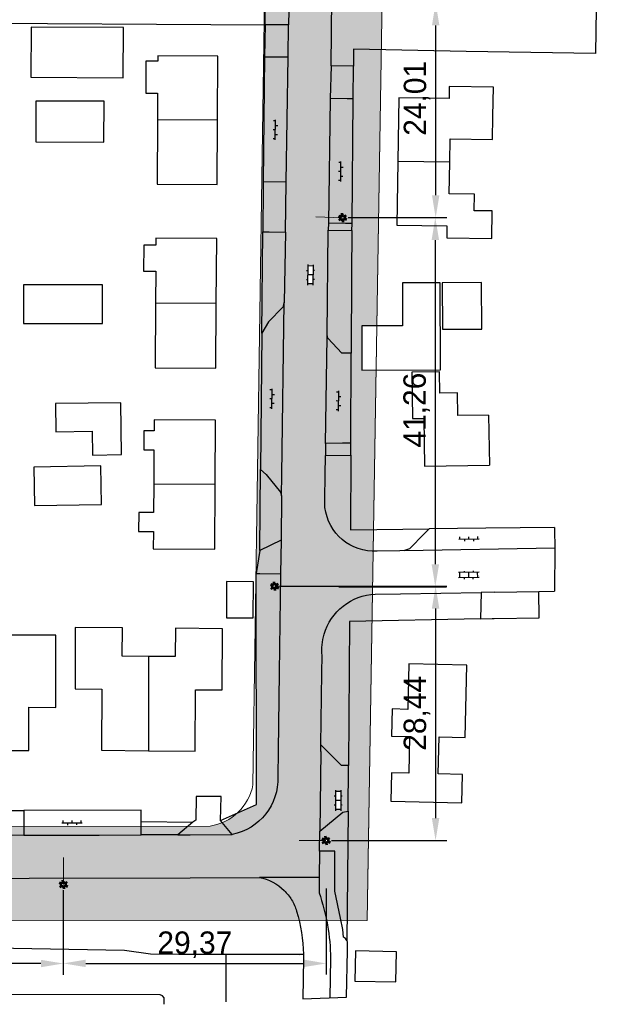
# Model space of a CAD drawing. Extents: x 238870 to 239559, y 526978 to 527533.
# Tile 3 of 6: x 239097 to 239162, y 527195 to 527305. Entities that reach past the tile are written whole.
import ezdxf

# ---------------------------------------------------------------- set-up
doc = ezdxf.new("R2010")
doc.units = 0
doc.header["$PDMODE"] = 32
doc.header["$PDSIZE"] = 1
for name, color, linetype in [('1A', 12, 'Continuous'), ('1B', 4, 'Continuous'), ('4', 2, 'Continuous'), ('6', 9, 'Continuous'), ('7', 254, 'Continuous'), ('8', 6, 'Continuous')]:
    doc.layers.add(name, color=color, linetype=linetype)
doc.layers.add('Level 4', color=7, linetype='Continuous', lineweight=0)
doc.layers.add('Maatvoering', color=7, linetype='Continuous', lineweight=0)
doc.dimstyles.new('ISO-25', dxfattribs={"dimtxt": 2.5, "dimasz": 2.5, "dimexe": 1.25, "dimexo": 0.625, "dimtad": 1, "dimtxsty": 'Standard', "dimcen": 2.5, "dimadec": 0, "dimazin": 0, "dimtfac": 1, "dimtmove": 0, "dimatfit": 3, "dimfxl": 1, "dimarcsym": 0})

# ---------------------------------------------------------------- blocks, each defined once
blk = doc.blocks.new('OV6')
at = {"color": 0}
for p, q in [((0, 0), (2.25, 0)), ((0.125, 0), (0.125, 0.25)), ((0.625, 0), (0.625, -0.25)), ((1.125, 0), (1.125, 0.25)), ((1.625, 0), (1.625, -0.25)), ((2.125, 0), (2.125, 0.25))]:
    blk.add_line(p, q, dxfattribs=at)
blk = doc.blocks.new('OV2')
at = {"color": 0}
for p, q in [((0, 1.5), (0.15, 1.5)), ((0.15, -0.15), (0.15, 2.15)), ((0.15, 2), (0.75, 2)), ((0.75, -0.15), (0.75, 2.15)), ((0.9, 1.5), (0.75, 1.5)), ((0, 0.5), (0.15, 0.5)), ((0.15, 1), (0.75, 1)), ((0.15, 0), (0.75, 0)), ((0.9, 0.5), (0.75, 0.5))]:
    blk.add_line(p, q, dxfattribs=at)
blk = doc.blocks.new('Q21_62')
at = {"layer": 'Level 4', "color": 1, "linetype": 'Continuous', "lineweight": 53, "ltscale": 2}
for p, q in [((-0.433, 0.251), (-0.216, 0.125)), ((0, 0.251), (0, 0.501)), ((0.217, 0.125), (0.433, 0.251)), ((-0.433, -0.249), (-0.216, -0.125)), ((0, -0.249), (0, -0.499)), ((0.217, -0.125), (0.433, -0.249))]:
    blk.add_line(p, q, dxfattribs=at)
blk.add_circle((0.000167, 0.0005), 0.25, dxfattribs=at)
blk = doc.blocks.new('*D25')
at = {"layer": 'Defpoints', "color": 0, "transparency": 16777216}
for p in [(239144.32, 527307.24), (239132.62, 527283.24), (239143.02, 527283.24)]:
    blk.add_point(p, dxfattribs=at)
at = {"layer": 'Maatvoering', "color": 0, "lineweight": -2, "transparency": 16777216}
for p, q in [((239143.69, 527307.24), (239141.77, 527307.24)), ((239143.02, 527304.74), (239143.02, 527285.74)), ((239133.24, 527283.24), (239144.27, 527283.24))]:
    blk.add_line(p, q, dxfattribs=at)
at = {"layer": 'Maatvoering', "color": 0, "transparency": 16777216}
for points in [[(239142.61, 527304.74), (239143.44, 527304.74), (239143.02, 527307.24)], [(239142.61, 527285.74), (239143.44, 527285.74), (239143.02, 527283.24)]]:
    blk.add_solid(points, dxfattribs=at)
at = {"layer": 'Maatvoering', "color": 0, "transparency": 16777216, "insert": (239140.94, 527296.58), "char_height": 2.5, "attachment_point": 5, "rotation": 90}
blk.add_mtext('24,01', dxfattribs=at)
blk = doc.blocks.new('*D26')
at = {"layer": 'Defpoints', "color": 0, "transparency": 16777216}
for p in [(239132.62, 527283.24), (239131.58, 527241.98), (239142.98, 527241.98)]:
    blk.add_point(p, dxfattribs=at)
at = {"layer": 'Maatvoering', "color": 0, "lineweight": -2, "transparency": 16777216}
for p, q in [((239133.24, 527283.24), (239144.23, 527283.24)), ((239142.98, 527280.74), (239142.98, 527244.48)), ((239132.2, 527241.98), (239144.23, 527241.98))]:
    blk.add_line(p, q, dxfattribs=at)
at = {"layer": 'Maatvoering', "color": 0, "transparency": 16777216}
for points in [[(239142.57, 527280.74), (239143.4, 527280.74), (239142.98, 527283.24)], [(239142.57, 527244.48), (239143.4, 527244.48), (239142.98, 527241.98)]]:
    blk.add_solid(points, dxfattribs=at)
at = {"layer": 'Maatvoering', "color": 0, "transparency": 16777216, "insert": (239140.9, 527261.72), "char_height": 2.5, "attachment_point": 5, "rotation": 90}
blk.add_mtext('41,26', dxfattribs=at)
blk = doc.blocks.new('*D27')
at = {"layer": 'Defpoints', "color": 0, "transparency": 16777216}
for p in [(239125.02, 527242.04), (239130.76, 527213.6), (239143.01, 527213.6)]:
    blk.add_point(p, dxfattribs=at)
at = {"layer": 'Maatvoering', "color": 0, "lineweight": -2, "transparency": 16777216}
for p, q in [((239125.65, 527242.04), (239144.26, 527242.04)), ((239143.01, 527239.54), (239143.01, 527216.1)), ((239131.39, 527213.6), (239144.26, 527213.6))]:
    blk.add_line(p, q, dxfattribs=at)
at = {"layer": 'Maatvoering', "color": 0, "transparency": 16777216}
for points in [[(239142.6, 527239.54), (239143.43, 527239.54), (239143.01, 527242.04)], [(239142.6, 527216.1), (239143.43, 527216.1), (239143.01, 527213.6)]]:
    blk.add_solid(points, dxfattribs=at)
at = {"layer": 'Maatvoering', "color": 0, "transparency": 16777216, "insert": (239140.93, 527227.82), "char_height": 2.5, "attachment_point": 5, "rotation": 90}
blk.add_mtext('28,44', dxfattribs=at)
blk = doc.blocks.new('*D28')
at = {"layer": 'Defpoints', "color": 0, "transparency": 16777216}
for p in [(239101.43, 527208.69), (239130.8, 527208.85), (239130.8, 527199.86)]:
    blk.add_point(p, dxfattribs=at)
at = {"layer": 'Maatvoering', "color": 0, "lineweight": -2, "transparency": 16777216}
for p, q in [((239130.8, 527208.23), (239130.8, 527198.61)), ((239101.43, 527208.06), (239101.43, 527198.61)), ((239103.93, 527199.86), (239128.3, 527199.86))]:
    blk.add_line(p, q, dxfattribs=at)
at = {"layer": 'Maatvoering', "color": 0, "transparency": 16777216}
for points in [[(239103.93, 527200.28), (239103.93, 527199.45), (239101.43, 527199.86)], [(239128.3, 527200.28), (239128.3, 527199.45), (239130.8, 527199.86)]]:
    blk.add_solid(points, dxfattribs=at)
at = {"layer": 'Maatvoering', "color": 0, "transparency": 16777216, "insert": (239116.12, 527201.95), "char_height": 2.5, "attachment_point": 5}
blk.add_mtext('29,37', dxfattribs=at)
blk = doc.blocks.new('*D29')
at = {"layer": 'Defpoints', "color": 0, "transparency": 16777216}
for p in [(239071.63, 527208.68), (239101.43, 527208.69), (239071.63, 527199.85)]:
    blk.add_point(p, dxfattribs=at)
at = {"layer": 'Maatvoering', "color": 0, "lineweight": -2, "transparency": 16777216}
for p, q in [((239071.63, 527208.05), (239071.63, 527198.6)), ((239101.43, 527208.06), (239101.43, 527198.6)), ((239098.93, 527199.85), (239074.13, 527199.85))]:
    blk.add_line(p, q, dxfattribs=at)
at = {"layer": 'Maatvoering', "color": 0, "transparency": 16777216}
for points in [[(239074.13, 527200.26), (239074.13, 527199.43), (239071.63, 527199.85)], [(239098.93, 527200.26), (239098.93, 527199.43), (239101.43, 527199.85)]]:
    blk.add_solid(points, dxfattribs=at)
at = {"layer": 'Maatvoering', "color": 0, "transparency": 16777216, "insert": (239086.53, 527201.93), "char_height": 2.5, "attachment_point": 5}
blk.add_mtext('29,81', dxfattribs=at)

msp = doc.modelspace()

# ---------------------------------------------------------------- hatches: boundary and pattern name
at = {"layer": 'Maatvoering'}
h = msp.add_hatch(dxfattribs=at)
h.set_pattern_fill('DOTS', color=256)
h.paths.add_polyline_path([(239137.632, 527344.543), (239050.352, 527346.281, 0.3547358), (239038.654, 527332.792), (239037.973, 527204.521), (239135.363, 527204.664), (239136.361, 527266.198), (239134.79, 527266.19), (239134.766, 527271.131), (239136.441, 527271.139)])
h.paths.add_polyline_path([(239119.072, 527332.3), (239121.326, 527332.253), (239124.227, 527329.07), (239124.201, 527326.744, -0.0530197), (239124.173, 527325.442), (239122.955, 527242.8), (239123.015, 527217.627), (239120.865, 527216.675, -0.1496587), (239117.827, 527215.213), (239056.293, 527215.118, -0.3297534), (239051.923, 527219.333), (239052.607, 527328.411, -0.4049663), (239058.051, 527333.577), (239060.556, 527333.525)], flags=16)
h.paths.add_polyline_path([(239111.1, 527327.504), (239117.18, 527327.382), (239117.046, 527320.673), (239113.803, 527320.738), (239113.642, 527312.707), (239110.806, 527312.764), (239107.636, 527312.827), (239107.796, 527320.858), (239104.886, 527320.916), (239101.597, 527320.982), (239101.435, 527312.879), (239098.645, 527312.935), (239095.695, 527312.993), (239095.857, 527321.096), (239092.729, 527321.159), (239092.649, 527317.151), (239089.566, 527317.212), (239086.426, 527317.275), (239086.508, 527321.33), (239083.232, 527321.396), (239083.071, 527313.297), (239080.341, 527313.351), (239077.088, 527313.416), (239077.25, 527321.515), (239074.437, 527321.571), (239071.377, 527321.633), (239071.214, 527313.52), (239068.351, 527313.577), (239068.29, 527310.556), (239062.015, 527310.681), (239062.076, 527313.703), (239065.259, 527313.639), (239065.421, 527321.752), (239062.304, 527321.814), (239062.438, 527328.502), (239068.504, 527328.38), (239074.571, 527328.259), (239080.637, 527328.138), (239086.703, 527328.016), (239086.681, 527326.912), (239089.76, 527326.85), (239092.839, 527326.788), (239092.861, 527327.868), (239098.941, 527327.747), (239105.021, 527327.625)], flags=0)
h.paths.add_polyline_path([(239127.591, 527336.052), (239128.027, 527336.464), (239128.37, 527336.1), (239128.807, 527336.512), (239130.179, 527335.057), (239129.743, 527334.645), (239130.086, 527334.281), (239129.649, 527333.87)], flags=16)
h.paths.add_polyline_path([(239128.877, 527341.076, -1), (239129.377, 527341.076, -1)], flags=16)
h.paths.add_polyline_path([(239088.393, 527339.167), (239088.381, 527338.567), (239086.381, 527338.609), (239086.394, 527339.208)], flags=16)
h.paths.add_polyline_path([(239085.335, 527334.735, -1), (239084.835, 527334.735, -1)], flags=16)
h.paths.add_polyline_path([(239111.378, 527311.962), (239117.634, 527311.916), (239117.595, 527306.603), (239111.339, 527306.649)], flags=0)
h.paths.add_polyline_path([(239098.364, 527309.781), (239097.095, 527307.006), (239094.792, 527308.059), (239096.061, 527310.834)], flags=0)
h.paths.add_polyline_path([(239125.308, 527307.145), (239125.286, 527307.155, -0.8039597), (239124.809, 527307.26, -0.7324462), (239125.263, 527307.404), (239125.311, 527307.438)], flags=16)
h.paths.add_polyline_path([(239108.157, 527304.492), (239108.123, 527298.887), (239097.801, 527298.949), (239097.835, 527304.554)], flags=0)
h.paths.add_polyline_path([(239111.995, 527301.335), (239118.698, 527301.287), (239118.648, 527294.12), (239118.597, 527286.954), (239111.895, 527287.001), (239111.945, 527294.168), (239111.966, 527297.158), (239110.639, 527297.168), (239110.664, 527300.727), (239111.991, 527300.718)], flags=0)
h.paths.add_polyline_path([(239105.993, 527296.247), (239105.973, 527291.693), (239098.346, 527291.726), (239098.366, 527296.28)], flags=0)
h.paths.add_polyline_path([(239089.528, 527298.981), (239089.525, 527294.885), (239087.854, 527294.886), (239087.857, 527298.982)], flags=0)
h.paths.add_polyline_path([(239096.075, 527292.107), (239096.146, 527286.898), (239090.068, 527286.815), (239089.997, 527292.024)], flags=0)
h.paths.add_polyline_path([(239086.022, 527295.022), (239086.073, 527291.088), (239082.783, 527291.045), (239082.732, 527294.979)], flags=0)
h.paths.add_polyline_path([(239058.578, 527335.567, -1), (239059.078, 527335.567, -1)], flags=16)
h.paths.add_polyline_path([(239070.838, 527304.717), (239070.812, 527300.94), (239069.5, 527300.949), (239069.482, 527298.294), (239074.484, 527298.26), (239074.466, 527295.605), (239074.444, 527292.448), (239066.495, 527292.502), (239066.476, 527289.587), (239066.454, 527286.358), (239074.339, 527286.304), (239074.32, 527283.461), (239074.299, 527280.45), (239069.43, 527280.483), (239069.45, 527283.345), (239066.433, 527283.366), (239066.393, 527277.443), (239059.493, 527277.49), (239059.535, 527283.562), (239059.576, 527289.635), (239059.618, 527295.707), (239059.659, 527301.779), (239062.438, 527301.76), (239062.459, 527304.774)], flags=0)
h.paths.add_polyline_path([(239086.285, 527287.018), (239086.283, 527283.326), (239075.018, 527283.332), (239075.019, 527285.278), (239083.644, 527285.273), (239083.645, 527287.019), (239086.197, 527287.018)], flags=0)
h.paths.add_polyline_path([(239111.778, 527280.947), (239118.564, 527280.906), (239118.52, 527273.666), (239118.477, 527266.426), (239111.692, 527266.466), (239111.735, 527273.707), (239111.756, 527277.258), (239110.405, 527277.266), (239110.422, 527280.152), (239111.773, 527280.144)], flags=0)
h.paths.add_polyline_path([(239132.867, 527283.237, -1), (239132.367, 527283.237, -1)], flags=16)
h.paths.add_polyline_path([(239053.47, 527310.247), (239052.87, 527310.255), (239052.895, 527312.255), (239053.495, 527312.247)], flags=0)
h.paths.add_polyline_path([(239105.816, 527275.741), (239105.822, 527271.399), (239096.978, 527271.387), (239096.972, 527275.729)], flags=0)
h.paths.add_polyline_path([(239128.748, 527277.838), (239129.348, 527277.829), (239129.319, 527275.829), (239128.719, 527275.838)], flags=16)
h.paths.add_polyline_path([(239044.125, 527326.826, -1), (239044.625, 527326.826, -1)], flags=16)
h.paths.add_polyline_path([(239054.666, 527303.954), (239054.663, 527303.354), (239052.663, 527303.366), (239052.666, 527303.966)], flags=0)
h.paths.add_polyline_path([(239086.166, 527269.012), (239086.121, 527265.29), (239082.076, 527265.339), (239082.121, 527269.061)], flags=0)
h.paths.add_polyline_path([(239044.645, 527298.341, -1), (239045.145, 527298.341, -1)], flags=16)
h.paths.add_polyline_path([(239107.849, 527262.542), (239107.92, 527256.742), (239104.674, 527256.702), (239104.642, 527259.357), (239100.58, 527259.307), (239100.541, 527262.452)], flags=0)
h.paths.add_polyline_path([(239111.568, 527260.625), (239118.437, 527260.584), (239118.394, 527253.386), (239118.351, 527246.187), (239111.482, 527246.228), (239111.493, 527248.148), (239109.836, 527248.158), (239109.848, 527250.287), (239111.506, 527250.278), (239111.525, 527253.427), (239111.548, 527257.262), (239110.417, 527257.269), (239110.429, 527259.398), (239111.561, 527259.392)], flags=0)
h.paths.add_polyline_path([(239076.329, 527267.668), (239076.308, 527264.83), (239074.232, 527264.846), (239074.231, 527264.594), (239074.208, 527261.536), (239066.284, 527261.595), (239066.263, 527258.81), (239066.238, 527255.392), (239073.996, 527255.335), (239073.975, 527252.475), (239073.953, 527249.538), (239069.237, 527249.573), (239069.214, 527246.423), (239068.914, 527246.425), (239068.914, 527243.587), (239060.454, 527243.631), (239060.454, 527246.488), (239059.454, 527246.495), (239059.5, 527252.716), (239059.546, 527258.905), (239059.589, 527264.791), (239059.634, 527270.831), (239066.352, 527270.781), (239066.33, 527267.742)], flags=0)
h.paths.add_polyline_path([(239086.146, 527263.781), (239086.123, 527259.467), (239083.374, 527259.482), (239082.005, 527260.969), (239082.02, 527263.803)], flags=0)
h.paths.add_polyline_path([(239091.141, 527257.584), (239091.118, 527254.726), (239088.152, 527254.75), (239088.175, 527257.608)], flags=0)
h.paths.add_polyline_path([(239105.62, 527255.475), (239105.688, 527251.16), (239098.219, 527251.042), (239098.151, 527255.357)], flags=0)
h.paths.add_polyline_path([(239084.95, 527252.289), (239084.973, 527245.425), (239081.78, 527245.414), (239081.765, 527249.775), (239074.45, 527249.751), (239074.441, 527252.254)], flags=0)
h.paths.add_polyline_path([(239043.802, 527272.333), (239043.202, 527272.343), (239043.235, 527274.343), (239043.835, 527274.333)], flags=16)
h.paths.add_polyline_path([(239042.56, 527268.41, -1), (239043.06, 527268.41, -1)], flags=16)
h.paths.add_polyline_path([(239119.661, 527242.553), (239122.655, 527242.537), (239122.633, 527238.492), (239119.639, 527238.508)], flags=0)
h.paths.add_polyline_path([(239125.272, 527242.036, -1), (239124.772, 527242.036, -1)], flags=16)
h.paths.add_polyline_path([(239108.033, 527237.373), (239108.013, 527234.21), (239110.961, 527234.189), (239113.922, 527234.168), (239113.948, 527237.329), (239119.226, 527237.285), (239119.18, 527230.445), (239116.199, 527230.46), (239116.173, 527223.599), (239110.934, 527223.642), (239105.68, 527223.686), (239105.728, 527230.534), (239102.735, 527230.546), (239102.766, 527237.405)], flags=0)
h.paths.add_polyline_path([(239085.399, 527239.47), (239085.376, 527236.483), (239088.581, 527236.489), (239088.588, 527233.739), (239091.603, 527233.745), (239094.632, 527233.751), (239094.63, 527236.541), (239100.61, 527236.547), (239100.611, 527228.489), (239097.581, 527228.497), (239097.564, 527223.675), (239091.638, 527223.672), (239085.704, 527223.668), (239085.7, 527225.498), (239082.703, 527225.498), (239082.684, 527236.478), (239081.787, 527236.476), (239081.782, 527239.498), (239082.044, 527239.496)], flags=0)
h.paths.add_polyline_path([(239078.68, 527237.534), (239078.638, 527230.296), (239075.11, 527230.316), (239075.071, 527223.601), (239068.276, 527223.64), (239061.208, 527223.681), (239061.247, 527230.362), (239058.321, 527230.379), (239058.364, 527237.704), (239063.233, 527237.676), (239063.203, 527232.621), (239068.362, 527232.591), (239073.778, 527232.56), (239073.807, 527237.563)], flags=0)
h.paths.add_polyline_path([(239060.391, 527241.714), (239060.429, 527238.562), (239054.364, 527238.49), (239054.323, 527241.642)], flags=0)
h.paths.add_polyline_path([(239044.246, 527238.966, -1), (239044.746, 527238.966, -1)], flags=16)
h.paths.add_polyline_path([(239131.845, 527219.079), (239132.445, 527219.072), (239132.419, 527217.072), (239131.819, 527217.079)], flags=16)
h.paths.add_polyline_path([(239043.598, 527232.818), (239042.998, 527232.823), (239043.014, 527234.823), (239043.614, 527234.818)], flags=16)
h.paths.add_polyline_path([(239086.214, 527216.242), (239086.156, 527215.645), (239084.165, 527215.839), (239084.223, 527216.436)], flags=0)
h.paths.add_polyline_path([(239131.015, 527213.598, -1), (239130.515, 527213.598, -1)], flags=16)
h.paths.add_polyline_path([(239101.685, 527208.686, -1), (239101.185, 527208.686, -1)], flags=16)
h.paths.add_polyline_path([(239088.579, 527211.636), (239088.58, 527211.036), (239086.58, 527211.032), (239086.579, 527211.632)], flags=16)
h.paths.add_polyline_path([(239071.878, 527208.678, -1), (239071.378, 527208.678, -1)], flags=16)
h.paths.add_polyline_path([(239058.055, 527216.155), (239058.056, 527215.555), (239056.056, 527215.552), (239056.055, 527216.152)], flags=0)
h.paths.add_polyline_path([(239043.477, 527217.406), (239042.877, 527217.411), (239042.894, 527219.411), (239043.494, 527219.406)], flags=16)
h.paths.add_polyline_path([(239043.645, 527214.482), (239043.323, 527213.976), (239041.635, 527215.049), (239041.957, 527215.556)], flags=16)
h.paths.add_polyline_path([(239045.015, 527208.531, -1), (239044.515, 527208.531, -1)], flags=16)
h.paths.add_polyline_path([(239066.088, 527330.247), (239077.754, 527330.247), (239077.754, 527334.414), (239066.088, 527334.414)], flags=24)
h.paths.add_polyline_path([(239055.19, 527272.467), (239064.357, 527272.467), (239064.357, 527276.634), (239055.19, 527276.634)], flags=8)

# ---------------------------------------------------------------- linework, layer by layer
at = {"layer": '1A'}
for points in [[(239118.648, 527294.12), (239118.698, 527301.287), (239111.995, 527301.335), (239111.991, 527300.718), (239110.664, 527300.727), (239110.639, 527297.168), (239111.966, 527297.158), (239111.945, 527294.168)], [(239144.586, 527289.44), (239144.626, 527292.055), (239149.379, 527291.983), (239149.419, 527294.603), (239149.468, 527297.837), (239144.546, 527297.912), (239144.525, 527296.557), (239138.907, 527296.643), (239138.799, 527289.529)], [(239111.945, 527294.168), (239111.895, 527287.001), (239118.597, 527286.954), (239118.648, 527294.12)], [(239138.799, 527289.529), (239138.69, 527282.414), (239144.273, 527282.329), (239144.252, 527280.971), (239149.3, 527280.894), (239149.347, 527283.983), (239147.334, 527284.014), (239147.362, 527285.865), (239144.532, 527285.909), (239144.586, 527289.44)], [(239118.52, 527273.666), (239118.564, 527280.906), (239111.778, 527280.947), (239111.773, 527280.144), (239110.422, 527280.152), (239110.405, 527277.266), (239111.756, 527277.258), (239111.735, 527273.707)], [(239111.735, 527273.707), (239111.692, 527266.466), (239118.477, 527266.426), (239118.52, 527273.666)], [(239148.92, 527261.165), (239145.496, 527261.113), (239145.457, 527263.647), (239143.498, 527263.617), (239143.462, 527266.014), (239140.358, 527265.966), (239140.436, 527260.767), (239141.708, 527260.786), (239141.789, 527255.464), (239149.025, 527255.574)], [(239118.394, 527253.386), (239118.437, 527260.584), (239111.568, 527260.625), (239111.561, 527259.392), (239110.429, 527259.398), (239110.417, 527257.269), (239111.548, 527257.262), (239111.525, 527253.427)], [(239111.525, 527253.427), (239111.506, 527250.278), (239109.848, 527250.287), (239109.836, 527248.158), (239111.493, 527248.148), (239111.482, 527246.228), (239118.351, 527246.187), (239118.394, 527253.386)], [(239110.961, 527234.189), (239108.013, 527234.21), (239108.033, 527237.373), (239102.766, 527237.405), (239102.735, 527230.546), (239105.728, 527230.534), (239105.68, 527223.686), (239110.934, 527223.642)], [(239110.934, 527223.642), (239116.173, 527223.599), (239116.199, 527230.46), (239119.18, 527230.445), (239119.226, 527237.285), (239113.948, 527237.329), (239113.922, 527234.168), (239110.961, 527234.189)], [(239091.638, 527223.672), (239097.564, 527223.675), (239097.581, 527228.497), (239100.611, 527228.489), (239100.61, 527236.547), (239094.63, 527236.541), (239094.632, 527233.751), (239091.603, 527233.745)], [(239143.407, 527225.189), (239146.315, 527225.123), (239146.497, 527233.223), (239140.029, 527233.369), (239139.914, 527228.267), (239138.147, 527228.307), (239138.079, 527225.282), (239140.107, 527225.236), (239140.014, 527221.112), (239138.1, 527221.155), (239138.029, 527218.007), (239145.956, 527217.828), (239146.027, 527220.977), (239143.313, 527221.038), (239143.407, 527225.189)]]:
    msp.add_lwpolyline(points, dxfattribs=at)
at = {"layer": '1B'}
for points in [[(239108.123, 527298.887), (239108.157, 527304.492), (239097.835, 527304.554), (239097.801, 527298.949), (239108.123, 527298.887)], [(239105.973, 527291.693), (239105.993, 527296.247), (239098.366, 527296.28), (239098.346, 527291.726), (239105.973, 527291.693)], [(239096.978, 527271.387), (239105.822, 527271.399), (239105.816, 527275.741), (239096.972, 527275.729), (239096.978, 527271.387)], [(239134.79, 527266.19), (239143.558, 527266.234), (239143.51, 527275.968), (239139.302, 527275.947), (239139.326, 527271.154), (239134.766, 527271.131), (239134.79, 527266.19)], [(239143.788, 527270.765), (239148.18, 527270.787), (239148.154, 527275.991), (239143.762, 527275.969), (239143.788, 527270.765)], [(239104.674, 527256.702), (239107.92, 527256.742), (239107.849, 527262.542), (239100.541, 527262.452), (239100.58, 527259.307), (239104.642, 527259.357), (239104.674, 527256.702)], [(239098.219, 527251.042), (239105.688, 527251.16), (239105.62, 527255.475), (239098.151, 527255.357), (239098.219, 527251.042)], [(239122.633, 527238.492), (239122.655, 527242.537), (239119.661, 527242.553), (239119.639, 527238.508), (239122.633, 527238.492)], [(239138.644, 527201.17), (239134.058, 527201.265), (239133.987, 527197.889), (239138.574, 527197.793), (239138.644, 527201.17)]]:
    msp.add_lwpolyline(points, dxfattribs=at)
at = {"layer": '4'}
for points in [[(239161.857, 527331.465), (239161.331, 527331.476), (239160.873, 527301.598), (239146.428, 527301.819), (239133.855, 527302.076), (239133.838, 527300.17)], [(239118.648, 527294.12), (239111.945, 527294.168)], [(239144.586, 527289.44), (239138.799, 527289.529)], [(239123.611, 527270.338), (239123.713, 527281.653)], [(239133.67, 527281.797), (239133.626, 527276.913), (239133.589, 527268.087)], [(239111.735, 527273.707), (239118.52, 527273.666)], [(239148.92, 527261.165), (239149.025, 527255.574)], [(239133.542, 527256.684), (239133.507, 527248.328), (239142.287, 527248.44)], [(239123.392, 527246.008), (239123.474, 527255.074)], [(239118.394, 527253.386), (239111.525, 527253.427)], [(239123.015, 527217.627), (239122.953, 527243.443)], [(239148.03, 527238.394), (239133.38, 527238.104), (239133.276, 527221.997)], [(239110.961, 527234.189), (239110.934, 527223.642)], [(239087.149, 527216.941), (239097.026, 527216.952)], [(239118.982, 527215.841), (239123.015, 527217.627)], [(239133.234, 527216.872), (239133.107, 527202.404)], [(239110.137, 527215.712), (239115.915, 527215.643)], [(239080.082, 527201.767), (239084.412, 527201.711), (239093.727, 527201.598), (239108.255, 527201.333), (239111.186, 527200.948), (239114.347, 527200.878)], [(239114.347, 527200.878), (239127.846, 527200.868)]]:
    msp.add_lwpolyline(points, dxfattribs=at)
at = {"layer": '7'}
for points in [[(239114.347, 527200.878), (239119.567, 527200.878)], [(239119.567, 527200.878), (239128.266, 527200.877)], [(239119.567, 527200.878), (239119.567, 527195.558)], [(239112.695, 527195.288), (239112.694, 527195.643), (239112.681, 527196.016), (239112.515, 527196.252), (239112.247, 527196.347), (239095.436, 527196.377), (239079.813, 527196.377)]]:
    msp.add_lwpolyline(points, dxfattribs=at)
at = {"layer": '8'}
for p, q in [((239156.325, 527246.319), (239156.286, 527241.469)), ((239149.616, 527241.364), (239154.555, 527241.442)), ((239154.555, 527241.442), (239156.286, 527241.469)), ((239149.562, 527238.424), (239154.6, 527238.501)), ((239128.184, 527195.897), (239133.074, 527196.089))]:
    msp.add_line(p, q, dxfattribs=at)
for points in [[(239131.35, 527300.208), (239131.593, 527326.692)], [(239126.639, 527308.042), (239126.599, 527304.791)], [(239123.959, 527304.806), (239123.976, 527306.347)], [(239086.175, 527283.326), (239086.169, 527282.275), (239087.369, 527282.268), (239087.501, 527305.017), (239123.959, 527304.806)], [(239123.959, 527304.806), (239123.919, 527301.222)], [(239126.599, 527304.791), (239123.959, 527304.806)], [(239126.556, 527301.213), (239126.599, 527304.791)], [(239123.919, 527301.222), (239123.765, 527287.234)], [(239123.919, 527301.222), (239124.544, 527301.215), (239126.556, 527301.213)], [(239126.335, 527287.202), (239126.556, 527301.213)], [(239131.35, 527300.208), (239131.244, 527296.549)], [(239133.838, 527300.17), (239131.35, 527300.208)], [(239133.804, 527296.506), (239133.838, 527300.17)], [(239131.244, 527296.549), (239131.047, 527282.617)], [(239133.804, 527296.506), (239133.132, 527296.512), (239131.244, 527296.549)], [(239133.678, 527282.574), (239133.804, 527296.506)], [(239123.765, 527287.234), (239123.758, 527286.631), (239123.713, 527281.653)], [(239126.335, 527287.202), (239123.765, 527287.234)], [(239126.247, 527281.617), (239126.335, 527287.202)], [(239130.892, 527270.149), (239131.024, 527281.829)], [(239131.047, 527282.617), (239131.024, 527281.829)], [(239131.024, 527281.829), (239133.67, 527281.797)], [(239133.678, 527282.574), (239132.956, 527282.581), (239131.047, 527282.617)], [(239133.67, 527281.797), (239133.678, 527282.574)], [(239123.713, 527281.653), (239124.43, 527281.647), (239126.247, 527281.617)], [(239126.247, 527281.617), (239126.109, 527273.75)], [(239126.109, 527273.75), (239126.04, 527273.54), (239125.932, 527273.213), (239124.352, 527271.588), (239123.611, 527270.338)], [(239125.846, 527254.535), (239126.109, 527273.75)], [(239123.611, 527270.338), (239123.474, 527255.074)], [(239130.721, 527257.989), (239130.889, 527269.877), (239130.892, 527270.149)], [(239133.589, 527268.087), (239132.538, 527268.091), (239130.988, 527269.751), (239130.892, 527270.149)], [(239133.547, 527258.02), (239133.589, 527268.087)], [(239130.721, 527257.989), (239130.702, 527256.658)], [(239133.547, 527258.02), (239132.61, 527258.024), (239130.721, 527257.989)], [(239133.542, 527256.684), (239133.547, 527258.02)], [(239130.671, 527254.466), (239130.702, 527256.658)], [(239130.702, 527256.658), (239133.542, 527256.684)], [(239123.474, 527255.074), (239124.104, 527254.513), (239125.696, 527252.565), (239125.813, 527252.119)], [(239125.813, 527252.119), (239125.846, 527254.535)], [(239130.632, 527251.768), (239130.671, 527254.466)], [(239125.813, 527252.119), (239125.746, 527247.187)], [(239142.287, 527248.44), (239141.757, 527247.932), (239140.114, 527246.217), (239139.543, 527246.008)], [(239156.281, 527248.59), (239148.619, 527248.521), (239142.287, 527248.44)], [(239156.281, 527248.59), (239156.283, 527248.335), (239156.325, 527246.319)], [(239125.746, 527247.187), (239123.392, 527246.008)], [(239125.746, 527247.187), (239125.695, 527243.411)], [(239123.392, 527246.008), (239122.953, 527243.443)], [(239139.006, 527245.997), (239136.477, 527245.943)], [(239139.543, 527246.008), (239139.006, 527245.997)], [(239139.543, 527246.008), (239156.325, 527246.319)], [(239122.953, 527243.443), (239123.369, 527243.442), (239125.695, 527243.411)], [(239125.695, 527243.411), (239125.546, 527232.386)], [(239136.275, 527241.153), (239139.107, 527241.198)], [(239139.107, 527241.198), (239148.101, 527241.34)], [(239148.101, 527241.34), (239148.03, 527238.394)], [(239149.616, 527241.364), (239148.101, 527241.34)], [(239154.6, 527238.501), (239154.555, 527241.442)], [(239148.03, 527238.394), (239149.326, 527238.42), (239149.562, 527238.424)], [(239130.306, 527232.33), (239130.331, 527234.285)], [(239125.546, 527232.386), (239125.428, 527223.628)], [(239130.204, 527224.294), (239130.306, 527232.33)], [(239125.428, 527223.628), (239125.389, 527220.724)], [(239130.195, 527223.569), (239130.081, 527214.633)], [(239130.195, 527223.569), (239130.204, 527224.294)], [(239132.513, 527221.983), (239130.204, 527224.294)], [(239133.276, 527221.997), (239132.513, 527221.983)], [(239133.234, 527216.872), (239133.276, 527221.997)], [(239118.982, 527215.841), (239119.077, 527218.513), (239116.263, 527218.524), (239116.216, 527215.892), (239115.915, 527215.643)], [(239110.137, 527215.712), (239110.133, 527216.979), (239097.026, 527216.952)], [(239097.026, 527216.952), (239097.032, 527214.187)], [(239120.301, 527214.286), (239118.982, 527215.841)], [(239130.081, 527214.633), (239132.647, 527216.766), (239133.234, 527216.872)], [(239110.142, 527214.228), (239110.137, 527215.712)], [(239115.915, 527215.643), (239114.224, 527214.241)], [(239097.032, 527214.187), (239093.679, 527214.176), (239087.153, 527214.166)], [(239097.032, 527214.187), (239102.829, 527214.205), (239105.441, 527214.213), (239110.142, 527214.228)], [(239114.224, 527214.241), (239110.142, 527214.228)], [(239114.224, 527214.241), (239115.587, 527214.246), (239120.157, 527214.26), (239120.301, 527214.286)], [(239130.053, 527212.426), (239130.081, 527214.633)], [(239130.053, 527212.426), (239130.015, 527209.478)], [(239132.718, 527202.793), (239132.637, 527203.659), (239132.399, 527204.901), (239131.756, 527207.921), (239131.747, 527212.394), (239130.053, 527212.426)], [(239061.584, 527209.327), (239115.615, 527209.446)], [(239115.615, 527209.446), (239123.332, 527209.463)], [(239130.015, 527209.478), (239123.332, 527209.463)], [(239130.015, 527209.478), (239129.992, 527207.768)], [(239133.074, 527196.089), (239133.179, 527201.301), (239133.19, 527202.166)], [(239128.266, 527200.877), (239128.273, 527200.414), (239128.184, 527195.897)], [(239131.273, 527200.418), (239131.186, 527196.015)]]:
    msp.add_lwpolyline(points, dxfattribs=at)
for points in [[(239130.66, 527250.85, -0.0414223), (239130.632, 527251.768)], [(239136.477, 527245.943, -0.3972439), (239130.66, 527250.85)], [(239130.557, 527236.658, -0.3194977), (239136.275, 527241.153)], [(239130.331, 527234.285, -0.0960525), (239130.557, 527236.658)], [(239125.389, 527220.724, -0.3694184), (239120.301, 527214.286)], [(239123.332, 527209.463, -0.1521605), (239126.108, 527208.009)], [(239126.108, 527208.009, -0.0619233), (239126.935, 527206.962)], [(239129.992, 527207.768, -0.0842204), (239131.273, 527200.418)], [(239126.935, 527206.962, -0.064751), (239127.484, 527205.708)], [(239127.484, 527205.708, -0.0670849), (239128.266, 527200.877)], [(239133.107, 527202.404, 0.1568123), (239132.718, 527202.793)], [(239133.19, 527202.166, 0.0715219), (239133.107, 527202.404)]]:
    msp.add_lwpolyline(points, format="xyb", dxfattribs=at)
at = {"layer": 'Level 4'}
for p, q in [((239135.363, 527204.664), (239137.632, 527344.543)), ((239135.401, 527207.013), (239137.632, 527344.543)), ((239124.194, 527326.825), (239122.616, 527219.832)), ((239136.617, 527283.167), (239136.617, 527283.167)), ((239037.973, 527204.521), (239135.363, 527204.664))]:
    msp.add_line(p, q, dxfattribs=at)
at = {"layer": 'Level 4', "color": 1}
for p, q in [((239132.617, 527283.237), (239129.618, 527283.318)), ((239129.618, 527283.318), (239129.618, 527283.318)), ((239125.022, 527242.036), (239128.022, 527242.028)), ((239130.766, 527213.596), (239127.766, 527213.615)), ((239101.435, 527208.686), (239101.464, 527211.686))]:
    msp.add_line(p, q, dxfattribs=at)
at = {"layer": 'Level 4'}
msp.add_lwpolyline([(239117.827, 527215.213), (239056.293, 527215.118)], dxfattribs=at)
msp.add_arc((239116.959, 527220.905), 5.758, 278.67015, 349.25939, dxfattribs=at)

# ---------------------------------------------------------------- block references
at = {"layer": '6'}
for name, p, rotation in [('OV6', (239125.108, 527291.928), 89.09633021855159), ('OV6', (239132.411, 527287.265), 89.18988541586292), ('OV2', (239129.498, 527277.827), 179.1690620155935), ('OV6', (239124.735, 527261.859), 89.21582882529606), ('OV6', (239132.156, 527261.614), 89.1903557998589), ('OV6', (239145.613, 527247.295), 1.061670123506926), ('OV2', (239147.727, 527242.847), 91.06189163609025), ('OV2', (239132.595, 527219.07), 179.2690952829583), ('OV6', (239101.282, 527215.582), 0.118027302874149)]:
    msp.add_blockref(name, p, dxfattribs=dict(at, rotation=rotation))
at = {"layer": 'Level 4', "color": 1, "linetype": 'Continuous', "lineweight": 53, "ltscale": 2, "rotation": 5.25362}
for p in [(239132.617, 527283.236), (239125.022, 527242.035), (239130.765, 527213.597), (239101.435, 527208.685)]:
    msp.add_blockref('Q21_62', p, dxfattribs=at)

# ---------------------------------------------------------------- dimensions: what is measured, and where the dimension line sits
at = {"layer": 'Maatvoering'}
for base, p1, p2, picture, middle in [((239143.023, 527283.237), (239144.319, 527307.243), (239132.617, 527283.237), '*D25', (239143.023, 527296.58)), ((239142.985, 527241.98), (239132.617, 527283.237), (239131.575, 527241.98), '*D26', (239142.985, 527261.725))]:
    dim = msp.add_linear_dim(base=base, p1=p1, p2=p2, angle=90, dimstyle='ISO-25', dxfattribs=at)
    dim.commit()
    dim.dimension.update_dxf_attribs({"geometry": picture, "text_midpoint": middle, "dimtype": 160})
dim = msp.add_linear_dim(base=(239143.014, 527213.598), p1=(239125.022, 527242.036), p2=(239130.765, 527213.598), angle=90, dimstyle='ISO-25', dxfattribs=at)
dim.commit()
dim.dimension.update_dxf_attribs({"geometry": '*D27', "text_midpoint": (239140.93, 527227.817)})
for base, p2, picture, middle in [((239071.629, 527199.845), (239071.629, 527208.677), '*D29', (239086.532, 527201.929)), ((239130.802, 527199.862), (239130.802, 527208.851), '*D28', (239116.119, 527201.945))]:
    dim = msp.add_linear_dim(base=base, p1=(239101.435, 527208.686), p2=p2, dimstyle='ISO-25', dxfattribs=at)
    dim.commit()
    dim.dimension.update_dxf_attribs({"geometry": picture, "text_midpoint": middle})

doc.saveas('drawing.dxf')
